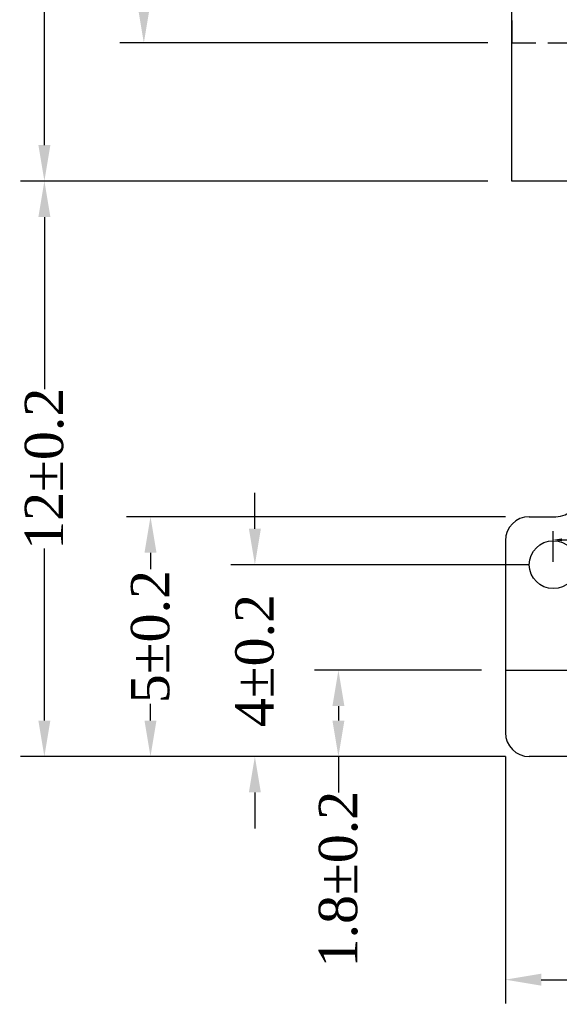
# Model space of a CAD drawing. Extents: x -334 to 152, y -2 to 1135.
# Tile 1 of 20: x -334 to -323, y 25 to 45. Entities that reach past the tile are written whole.
import ezdxf

# ---------------------------------------------------------------- set-up
doc = ezdxf.new("R2010")
doc.units = 0
doc.header["$MEASUREMENT"] = 0
doc.linetypes.add('DASHED', pattern=[0.75, 0.5, -0.25])
doc.layers.add('Dimension', color=7, linetype='Continuous')
doc.layers.add('Frame', color=7, linetype='Continuous')
doc.styles.get("Standard").update_dxf_attribs({"font": 'times.ttf'})
doc.dimstyles.get("Standard").update_dxf_attribs({"dimtxt": 0.18, "dimasz": 0.18, "dimexe": 0.18, "dimexo": 0.0625, "dimgap": 0.09, "dimtad": 0, "dimtih": 1, "dimtoh": 1, "dimdec": 4, "dimzin": 0, "dimdsep": 46, "dimtxsty": 'Standard', "dimcen": 0.09, "dimadec": 0, "dimazin": 0, "dimtfac": 1, "dimtdec": 4, "dimtofl": 0, "dimtmove": 0, "dimatfit": 3, "dimfxl": 1, "dimtolj": 1, "dimtzin": 0, "dimarcsym": 0})

# ---------------------------------------------------------------- blocks, each defined once
blk = doc.blocks.new('*D106')
at = {"color": 0, "lineweight": -2, "transparency": 16777216}
for p, q in [((-324.068, 65.281), (-333.812, 65.281)), ((-333.312, 64.531), (-333.312, 57.345)), ((-333.312, 42.431), (-333.312, 49.616)), ((-324.068, 41.681), (-333.812, 41.681))]:
    blk.add_line(p, q, dxfattribs=at)
at = {"color": 0, "transparency": 16777216}
for points in [[(-333.437, 64.531), (-333.187, 64.531), (-333.312, 65.281)], [(-333.437, 42.431), (-333.187, 42.431), (-333.312, 41.681)]]:
    blk.add_solid(points, dxfattribs=at)
at = {"layer": 'Defpoints', "color": 0, "transparency": 16777216}
for p in [(-323.568, 65.281), (-333.312, 41.681), (-323.568, 41.681)]:
    blk.add_point(p, dxfattribs=at)
at = {"color": 0, "transparency": 16777216, "insert": (-333.312, 53.481), "char_height": 0.8, "attachment_point": 5, "rotation": 90}
blk.add_mtext('\\A1;23.6%%p0.2(Panel)', dxfattribs=at)
blk = doc.blocks.new('*D110')
at = {"color": 0, "lineweight": -2, "transparency": 16777216}
for p, q in [((-324.068, 41.681), (-333.812, 41.681)), ((-333.312, 40.931), (-333.312, 37.34)), ((-333.312, 30.431), (-333.312, 34.021)), ((-323.703, 29.681), (-333.812, 29.681))]:
    blk.add_line(p, q, dxfattribs=at)
at = {"color": 0, "transparency": 16777216}
for points in [[(-333.437, 40.931), (-333.187, 40.931), (-333.312, 41.681)], [(-333.437, 30.431), (-333.187, 30.431), (-333.312, 29.681)]]:
    blk.add_solid(points, dxfattribs=at)
at = {"layer": 'Defpoints', "color": 0, "transparency": 16777216}
for p in [(-323.568, 41.681), (-333.312, 29.681), (-323.203, 29.681)]:
    blk.add_point(p, dxfattribs=at)
at = {"color": 0, "transparency": 16777216, "insert": (-333.312, 35.681), "char_height": 0.8, "attachment_point": 5, "rotation": 90}
blk.add_mtext('\\A1;12±0.2', dxfattribs=at)
blk = doc.blocks.new('*D114')
at = {"color": 0, "lineweight": -2, "transparency": 16777216}
for p, q in [((-323.703, 34.681), (-331.6, 34.681)), ((-331.1, 33.931), (-331.1, 33.586)), ((-331.1, 30.431), (-331.1, 30.776)), ((-323.703, 29.681), (-331.6, 29.681))]:
    blk.add_line(p, q, dxfattribs=at)
at = {"color": 0, "transparency": 16777216}
for points in [[(-331.225, 33.931), (-330.975, 33.931), (-331.1, 34.681)], [(-331.225, 30.431), (-330.975, 30.431), (-331.1, 29.681)]]:
    blk.add_solid(points, dxfattribs=at)
at = {"layer": 'Defpoints', "color": 0, "transparency": 16777216}
for p in [(-323.203, 34.681), (-331.1, 29.681), (-323.203, 29.681)]:
    blk.add_point(p, dxfattribs=at)
at = {"color": 0, "transparency": 16777216, "insert": (-331.1, 32.181), "char_height": 0.8, "attachment_point": 5, "rotation": 90}
blk.add_mtext('\\A1;5±0.2', dxfattribs=at)
blk = doc.blocks.new('*D115')
at = {"color": 0, "lineweight": -2, "transparency": 16777216}
for p, q in [((-328.924, 34.431), (-328.924, 35.181)), ((-323.203, 33.681), (-329.424, 33.681)), ((-323.703, 29.681), (-329.424, 29.681)), ((-328.924, 28.931), (-328.924, 28.181))]:
    blk.add_line(p, q, dxfattribs=at)
at = {"color": 0, "transparency": 16777216}
for points in [[(-329.049, 34.431), (-328.799, 34.431), (-328.924, 33.681)], [(-329.049, 28.931), (-328.799, 28.931), (-328.924, 29.681)]]:
    blk.add_solid(points, dxfattribs=at)
at = {"layer": 'Defpoints', "color": 0, "transparency": 16777216}
for p in [(-322.703, 33.681), (-328.924, 29.681), (-323.203, 29.681)]:
    blk.add_point(p, dxfattribs=at)
at = {"color": 0, "transparency": 16777216, "insert": (-328.924, 31.681), "char_height": 0.8, "attachment_point": 5, "rotation": 90}
blk.add_mtext('\\A1;4±0.2', dxfattribs=at)
blk = doc.blocks.new('*D116')
at = {"color": 0, "lineweight": -2, "transparency": 16777216}
for p, q in [((-323.703, 29.681), (-323.703, 24.527)), ((-311.303, 29.681), (-311.303, 24.527)), ((-322.953, 25.027), (-319.605, 25.027)), ((-312.053, 25.027), (-315.401, 25.027))]:
    blk.add_line(p, q, dxfattribs=at)
at = {"color": 0, "transparency": 16777216}
for points in [[(-322.953, 25.152), (-322.953, 24.902), (-323.703, 25.027)], [(-312.053, 25.152), (-312.053, 24.902), (-311.303, 25.027)]]:
    blk.add_solid(points, dxfattribs=at)
at = {"layer": 'Defpoints', "color": 0, "transparency": 16777216}
for p in [(-323.703, 30.181), (-311.303, 30.181), (-311.303, 25.027)]:
    blk.add_point(p, dxfattribs=at)
at = {"color": 0, "transparency": 16777216, "insert": (-317.503, 25.027), "char_height": 0.8, "attachment_point": 5}
blk.add_mtext('\\A1;12.4±0.2', dxfattribs=at)
blk = doc.blocks.new('*D119')
at = {"color": 0, "lineweight": -2, "transparency": 16777216}
for p, q in [((-324.203, 31.481), (-327.683, 31.481)), ((-327.183, 30.731), (-327.183, 30.431)), ((-323.703, 29.681), (-327.683, 29.681)), ((-327.183, 29.681), (-327.183, 28.931))]:
    blk.add_line(p, q, dxfattribs=at)
at = {"color": 0, "transparency": 16777216}
for points in [[(-327.308, 30.731), (-327.058, 30.731), (-327.183, 31.481)], [(-327.308, 30.431), (-327.058, 30.431), (-327.183, 29.681)]]:
    blk.add_solid(points, dxfattribs=at)
at = {"layer": 'Defpoints', "color": 0, "transparency": 16777216}
for p in [(-323.703, 31.481), (-327.183, 29.681), (-323.203, 29.681)]:
    blk.add_point(p, dxfattribs=at)
at = {"color": 0, "transparency": 16777216, "insert": (-327.183, 27.124), "char_height": 0.8, "attachment_point": 5, "rotation": 90}
blk.add_mtext('\\A1;1.8±0.2', dxfattribs=at)
blk = doc.blocks.new('*D122')
at = {"layer": 'Defpoints', "color": 0, "transparency": 16777216}
for p in [(-312.303, 34.199), (-322.703, 33.681), (-312.303, 33.681)]:
    blk.add_point(p, dxfattribs=at)
at = {"layer": 'Frame', "color": 0, "lineweight": -2, "transparency": 16777216}
for p, q in [((-322.703, 33.743), (-322.703, 34.379)), ((-312.303, 33.743), (-312.303, 34.379)), ((-322.523, 34.199), (-319.853, 34.199)), ((-312.483, 34.199), (-315.153, 34.199))]:
    blk.add_line(p, q, dxfattribs=at)
at = {"layer": 'Frame', "color": 0, "transparency": 16777216}
for points in [[(-322.523, 34.229), (-322.523, 34.169), (-322.703, 34.199)], [(-312.483, 34.229), (-312.483, 34.169), (-312.303, 34.199)]]:
    blk.add_solid(points, dxfattribs=at)
at = {"layer": 'Frame', "color": 0, "transparency": 16777216, "insert": (-317.503, 34.199), "char_height": 0.8, "attachment_point": 5}
blk.add_mtext('\\A1;10.40%%P0.1', dxfattribs=at)
blk = doc.blocks.new('*D95')
at = {"layer": 'Defpoints', "color": 0, "transparency": 16777216}
for p in [(-331.239, 65.281), (-323.568, 65.281), (-323.568, 44.561)]:
    blk.add_point(p, dxfattribs=at)
at = {"layer": 'Dimension', "color": 0, "lineweight": -2, "transparency": 16777216}
for p, q in [((-324.068, 65.281), (-331.739, 65.281)), ((-331.239, 64.531), (-331.239, 60.082)), ((-331.239, 45.311), (-331.239, 49.86)), ((-324.068, 44.561), (-331.739, 44.561))]:
    blk.add_line(p, q, dxfattribs=at)
at = {"layer": 'Dimension', "color": 0, "transparency": 16777216}
for points in [[(-331.364, 64.531), (-331.114, 64.531), (-331.239, 65.281)], [(-331.364, 45.311), (-331.114, 45.311), (-331.239, 44.561)]]:
    blk.add_solid(points, dxfattribs=at)
at = {"layer": 'Dimension', "color": 0, "transparency": 16777216, "insert": (-331.239, 54.971), "char_height": 0.8, "attachment_point": 5, "rotation": 90}
blk.add_mtext('\\A1;20.72±0.2 (Cap Size)', dxfattribs=at)

msp = doc.modelspace()

# ---------------------------------------------------------------- linework, layer by layer
at = {"color": 34}
for p, q in [((-323.20314, 34.68077), (-322.65314, 34.68077)), ((-323.70314, 34.18077), (-323.70314, 30.18077)), ((-323.70314, 31.48077), (-311.30314, 31.48077)), ((-311.80314, 29.68077), (-323.20314, 29.68077))]:
    msp.add_line(p, q, dxfattribs=at)
msp.add_lwpolyline([(-311.43814, 65.28077), (-311.43814, 41.68077), (-323.56814, 41.68077), (-323.56814, 65.28077)], close=True)
at = {"linetype": 'DASHED'}
msp.add_lwpolyline([(-323.56814, 65.28077), (-323.56814, 44.56077), (-311.43814, 44.56077), (-311.43814, 65.28077)], close=True, dxfattribs=at)
at = {"color": 34}
msp.add_circle((-322.70314, 33.68077), 0.5, dxfattribs=at)
for centre, start, end in [((-322.65314, 35.18077), 270, 0), ((-323.20314, 34.18077), 90, 180), ((-323.20314, 30.18077), 180, 270)]:
    msp.add_arc(centre, 0.5, start, end, dxfattribs=at)

# ---------------------------------------------------------------- dimensions: what is measured, and where the dimension line sits
dim = msp.add_linear_dim(base=(-333.31247, 41.68077), p1=(-323.56814, 65.28077), p2=(-323.56814, 41.68077), angle=90, text='<>%%p0.2(Panel)', dimstyle='Standard', override={"dimtxt": 0.8, "dimasz": 0.75, "dimexe": 0.5, "dimexo": 0.5, "dimgap": 0.1, "dimtih": 0, "dimtoh": 0, "dimzin": 8, "dimazin": 2, "dimtzin": 8})
dim.commit()
dim.dimension.update_dxf_attribs({"geometry": '*D106', "text_midpoint": (-333.31247, 53.48077)})
for base, p1, override, picture, middle in [((-333.31247, 29.68077), (-323.56814, 41.68077), {"dimtxt": 0.8, "dimasz": 0.75, "dimexe": 0.5, "dimexo": 0.5, "dimgap": 0.1, "dimtih": 0, "dimtoh": 0, "dimdec": 2, "dimzin": 8, "dimazin": 2, "dimtol": 1, "dimtp": 0.2, "dimtm": 0.2, "dimtdec": 2, "dimtzin": 8}, '*D110', (-333.31247, 35.68077)), ((-327.18314, 29.68077), (-323.70314, 31.48077), {"dimtxt": 0.8, "dimasz": 0.75, "dimexe": 0.5, "dimexo": 0.5, "dimgap": 0.1, "dimtih": 0, "dimtoh": 0, "dimdec": 2, "dimzin": 8, "dimazin": 2, "dimtol": 1, "dimtp": 0.2, "dimtm": 0.2, "dimtzin": 8}, '*D119', (-327.18314, 27.12377))]:
    dim = msp.add_linear_dim(base=base, p1=p1, p2=(-323.20314, 29.68077), angle=90, dimstyle='Standard', override=override)
    dim.commit()
    dim.dimension.update_dxf_attribs({"geometry": picture, "text_midpoint": middle})
for base, p1, picture, middle in [((-328.92436, 29.68077), (-322.70314, 33.68077), '*D115', (-328.92436, 31.68077)), ((-331.09974, 29.68077), (-323.20314, 34.68077), '*D114', (-331.09974, 32.18077))]:
    dim = msp.add_linear_dim(base=base, p1=p1, p2=(-323.20314, 29.68077), angle=90, dimstyle='Standard', override={"dimtxt": 0.8, "dimasz": 0.75, "dimexe": 0.5, "dimexo": 0.5, "dimgap": 0.1, "dimtih": 0, "dimtoh": 0, "dimdec": 2, "dimzin": 8, "dimazin": 2, "dimtol": 1, "dimtp": 0.2, "dimtm": 0.2, "dimtzin": 8})
    dim.commit()
    dim.dimension.update_dxf_attribs({"geometry": picture, "text_midpoint": middle, "dimtype": 160})
dim = msp.add_linear_dim(base=(-311.30314, 25.0273), p1=(-323.70314, 30.18077), p2=(-311.30314, 30.18077), dimstyle='Standard', override={"dimtxt": 0.8, "dimasz": 0.75, "dimexe": 0.5, "dimexo": 0.5, "dimgap": 0.1, "dimtih": 0, "dimtoh": 0, "dimdec": 2, "dimzin": 8, "dimazin": 2, "dimtol": 1, "dimtp": 0.2, "dimtm": 0.2, "dimtzin": 8})
dim.commit()
dim.dimension.update_dxf_attribs({"geometry": '*D116', "text_midpoint": (-317.50314, 25.0273), "dimtype": 160})
at = {"layer": 'Dimension'}
dim = msp.add_linear_dim(base=(-331.23948, 65.28077), p1=(-323.56814, 44.56077), p2=(-323.56814, 65.28077), angle=90, text='<> (Cap Size)', dimstyle='Standard', override={"dimtxt": 0.8, "dimasz": 0.75, "dimexe": 0.5, "dimexo": 0.5, "dimgap": 0.1, "dimtih": 0, "dimtoh": 0, "dimzin": 8, "dimazin": 2, "dimtol": 1, "dimtp": 0.2, "dimtm": 0.2, "dimtzin": 8}, dxfattribs=at)
dim.commit()
dim.dimension.update_dxf_attribs({"geometry": '*D95', "text_midpoint": (-331.23948, 54.97106), "dimtype": 160})
at = {"layer": 'Frame', "color": 0}
dim = msp.add_linear_dim(base=(-312.30314, 34.19938), p1=(-322.70314, 33.68077), p2=(-312.30314, 33.68077), text='<>%%P0.1', dimstyle='Standard', override={"dimtxt": 0.8, "dimgap": 0.1, "dimdec": 2, "dimfxl": 0.45, "dimarcsym": 1}, dxfattribs=at)
dim.commit()
dim.dimension.update_dxf_attribs({"geometry": '*D122', "text_midpoint": (-317.50314, 34.19938)})

doc.saveas('drawing.dxf')
